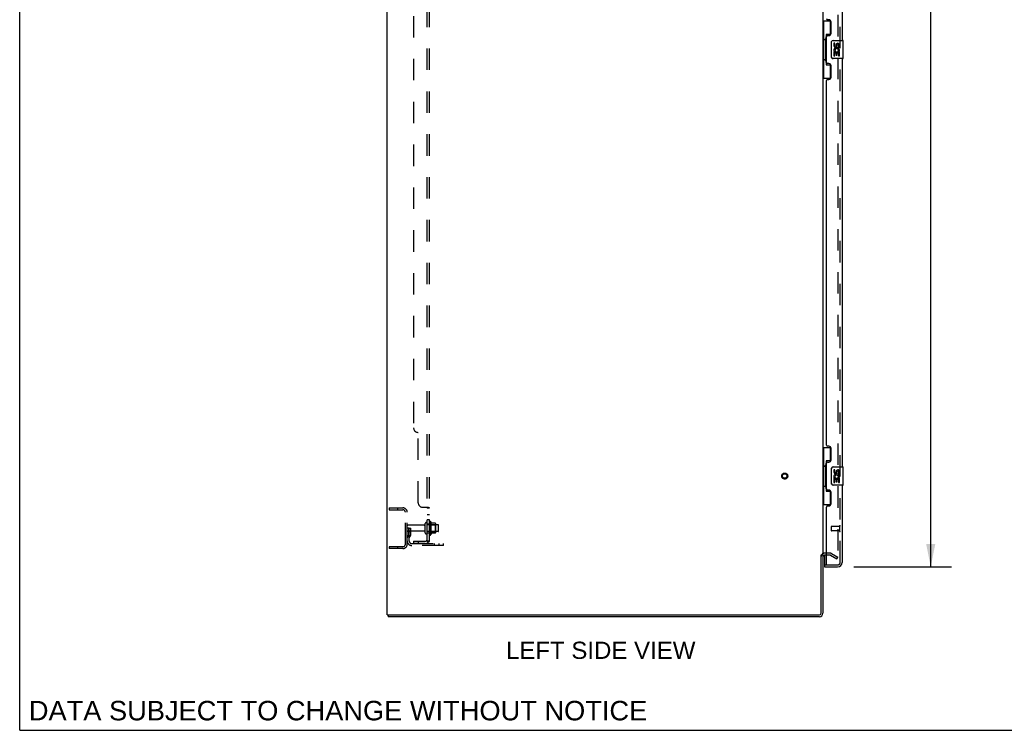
# Model space of a CAD drawing. Header units: inches. Extents: x 0 to 215, y 0 to 139.
# Tile 1 of 112: x 0 to 54, y 0 to 39. Entities that reach past the tile are written whole.
import ezdxf

# ---------------------------------------------------------------- set-up
doc = ezdxf.new("R2010")
doc.units = ezdxf.units.IN
doc.header["$LTSCALE"] = 11.804375
doc.header["$MEASUREMENT"] = 0
doc.linetypes.add('HIDDEN', pattern=[0.2, 0.1, -0.1])
doc.layers.get('0').update_dxf_attribs({"linetype": 'CONTINUOUS'})
for name, color, linetype in [('DEFAULT_2', 8, 'HIDDEN'), ('DIMENSIONS', 7, 'CONTINUOUS'), ('DOOR_ASSEMBLY', 7, 'CONTINUOUS'), ('SUBPANEL', 7, 'CONTINUOUS')]:
    doc.layers.add(name, color=color, linetype=linetype)
doc.styles.get("Standard").update_dxf_attribs({"font": 'arial.ttf'})
doc.dimstyles.new('DIMSTYLE_1', dxfattribs={"dimtxt": 0.946875, "dimasz": 1.2625, "dimexe": 0.09, "dimexo": 0.07, "dimgap": 0.0375, "dimtad": 0, "dimtih": 1, "dimtoh": 1, "dimzin": 4, "dimdsep": 46, "dimtxsty": 'Standard', "dimblk": '_FILLED', "dimblk1": '_FILLED', "dimblk2": '_FILLED', "dimcen": 0.09, "dimadec": 3, "dimazin": 1, "dimtfac": 1, "dimtdec": 3, "dimtofl": 0, "dimtmove": 0, "dimatfit": 3, "dimldrblk": '_FILLED', "dimfxl": 0, "dimtolj": 1, "dimtzin": 4, "dimarcsym": 0})

# ---------------------------------------------------------------- blocks, each defined once
blk = doc.blocks.new('_FILLED')
at = {"color": 0, "linetype": 'ByBlock'}
blk.add_solid([(0, 0), (-1, 0.2), (-1, -0.2)], dxfattribs=at)
blk = doc.blocks.new('*D9')
at = {"layer": 'DIMENSIONS', "color": 2, "linetype": 'Continuous'}
for p, q in [((45.94, 89.509), (51.32, 89.509)), ((50.184, 89.509), (50.184, 50.575)), ((50.184, 9.009), (50.184, 47.26)), ((45.94, 9.009), (51.32, 9.009))]:
    blk.add_line(p, q, dxfattribs=at)
at = {"layer": 'DIMENSIONS', "color": 2, "linetype": 'Continuous', "xscale": 1.2625, "yscale": 1.2625, "zscale": 1.2625}
for p, rotation in [((50.184, 89.509), 90), ((50.184, 9.009), 270)]:
    blk.add_blockref('_FILLED', p, dxfattribs=dict(at, rotation=rotation))
at = {"layer": 'DIMENSIONS', "color": 2, "linetype": 'Continuous', "insert": (50.184, 50.101), "char_height": 0.9469, "width": 3.9635, "attachment_point": 2, "line_spacing_factor": 0.9}
blk.add_mtext('80.50\\PDOOR', dxfattribs=at)

msp = doc.modelspace()

# ---------------------------------------------------------------- linework, layer by layer
at = {"color": 7, "linetype": 'Continuous'}
for p, q in [((0, 0), (0, 138.875)), ((44.141, 9.675), (44.245, 9.675)), ((20.297, 6.363), (20.297, 6.259)), ((0, 0), (214.625, 0))]:
    msp.add_line(p, q, dxfattribs=at)
at = {"color": 3, "linetype": 'Continuous'}
for p, q in [((20.245, 6.363), (20.245, 92.155)), ((44.245, 88.811), (44.245, 9.707)), ((44.141, 6.453), (44.141, 9.676)), ((44.245, 9.675), (44.245, 6.448)), ((44.449, 9.655), (44.33, 9.655)), ((20.245, 6.363), (44.051, 6.363)), ((44.056, 6.259), (20.297, 6.259))]:
    msp.add_line(p, q, dxfattribs=at)
for centre, radius, start, end in [((44.33, 9.57), 0.085, 90, 180), ((44.051, 6.453), 0.09, 270, 360), ((44.056, 6.448), 0.189, 270, 360)]:
    msp.add_arc(centre, radius, start, end, dxfattribs=at)
at = {"color": 7, "linetype": 'Continuous'}
msp.add_arc((44.056, 6.448), 0.085, 270, 360, dxfattribs=at)
at = {"layer": 'DEFAULT_2', "color": 8, "linetype": 'HIDDEN'}
for p, q in [((45.057, 88.993), (45.057, 9.524)), ((20.349, 12.259), (21.102, 12.259)), ((20.349, 12.259), (20.349, 12.155)), ((20.349, 12.155), (21.102, 12.155)), ((20.819, 12.259), (20.819, 12.155)), ((21.245, 10.255), (21.245, 12.012)), ((21.349, 10.255), (21.349, 12.012)), ((22.339, 10.876), (22.339, 11.391)), ((22.449, 10.876), (22.449, 11.391)), ((22.574, 11.468), (22.574, 10.799)), ((22.644, 11.489), (22.644, 10.778)), ((22.899, 11.411), (22.672, 11.411)), ((21.453, 11.134), (21.349, 11.134)), ((22.276, 11.299), (21.379, 11.299)), ((22.276, 10.969), (21.379, 10.969)), ((21.439, 10.793), (21.439, 11.134)), ((21.439, 10.959), (21.543, 10.959)), ((21.453, 11.134), (21.543, 11.134)), ((21.453, 10.432), (21.453, 11.134)), ((21.543, 10.793), (21.543, 11.134)), ((23.044, 11.321), (22.449, 11.321)), ((23.044, 10.946), (22.449, 10.946)), ((22.594, 11.317), (22.574, 11.337)), ((22.594, 10.95), (22.574, 10.93)), ((22.594, 11.317), (22.89, 11.317)), ((22.594, 11.317), (22.594, 10.95)), ((22.594, 10.95), (22.89, 10.95)), ((22.899, 10.856), (22.672, 10.856)), ((22.89, 11.317), (22.91, 11.337)), ((22.89, 11.317), (22.89, 10.95)), ((22.89, 10.95), (22.91, 10.93)), ((22.91, 11.389), (22.91, 10.878)), ((23.074, 10.976), (23.074, 11.291)), ((21.437, 10.787), (21.388, 10.719)), ((21.521, 10.726), (21.472, 10.659)), ((21.102, 10.113), (20.349, 10.113)), ((20.349, 10.113), (20.349, 10.009)), ((21.102, 10.009), (20.349, 10.009)), ((20.819, 10.113), (20.819, 10.009)), ((21.595, 10.29), (23.349, 10.29)), ((23.349, 10.186), (21.595, 10.186)), ((22.846, 10.186), (22.846, 10.29)), ((23.102, 10.186), (23.102, 10.29)), ((23.349, 10.186), (23.349, 10.29)), ((44.649, 9.759), (44.33, 9.759)), ((44.649, 9.655), (44.449, 9.655)), ((44.666, 9.65), (45.005, 9.454)), ((44.718, 9.74), (45.057, 9.544)), ((45.005, 9.454), (45.057, 9.544))]:
    msp.add_line(p, q, dxfattribs=at)
for points in [[(45.04, 9.504), (45.04, 9.504), (45.038, 9.504), (45.036, 9.505), (45.034, 9.505), (45.032, 9.506)], [(45.057, 9.524), (45.057, 9.522), (45.057, 9.52), (45.056, 9.517), (45.056, 9.515), (45.055, 9.513), (45.054, 9.512), (45.052, 9.51), (45.051, 9.508), (45.049, 9.507), (45.047, 9.506), (45.046, 9.505), (45.044, 9.505), (45.042, 9.504), (45.04, 9.504)]]:
    msp.add_lwpolyline(points, dxfattribs=at)
for radius in [0.164, 0.124]:
    msp.add_circle((42.141, 14.009), radius, dxfattribs=at)
for centre, radius, start, end in [((21.102, 12.012), 0.246, 0, 90), ((21.102, 12.012), 0.142, 0, 90), ((22.394, 11.391), 0.055, 360, 180), ((22.612, 11.468), 0.0384, 34.4497, 180), ((22.044, 11.134), 0.698, 23.9679, 30.6631), ((22.69, 11.421), 0.01, 203.9679, 270), ((22.899, 11.401), 0.01, 5.1938, 90), ((22.769, 11.389), 0.141, 0, 5.2081), ((21.379, 11.269), 0.03, 90, 180), ((21.379, 10.999), 0.03, 180, 270), ((22.276, 11.361), 0.0625, 270, 360), ((22.276, 10.906), 0.0625, 0, 90), ((22.394, 10.876), 0.055, 180, 0), ((22.044, 11.134), 0.698, 329.3369, 336.0321), ((22.69, 10.846), 0.01, 90, 156.0321), ((22.899, 10.866), 0.01, 270, 354.8062), ((22.769, 10.878), 0.141, 354.7919, 360), ((23.044, 11.291), 0.03, 360, 90), ((23.044, 10.976), 0.03, 270, 0), ((21.557, 10.598), 0.208, 144.2461, 180), ((21.595, 10.432), 0.246, 180, 270), ((21.429, 10.793), 0.01, 324.2461, 360), ((21.557, 10.598), 0.104, 144.2461, 180), ((21.595, 10.432), 0.142, 180, 270), ((21.429, 10.793), 0.114, 324.2461, 360), ((22.612, 10.799), 0.0384, 180, 325.5503), ((21.102, 10.255), 0.246, 270, 360), ((21.102, 10.255), 0.142, 270, 360), ((44.33, 9.57), 0.189, 90, 180), ((44.649, 9.622), 0.137, 60, 90), ((44.649, 9.622), 0.033, 60, 90)]:
    msp.add_arc(centre, radius, start, end, dxfattribs=at)
at = {"layer": 'DOOR_ASSEMBLY', "color": 8, "linetype": 'HIDDEN'}
for p, q in [((45.199, 9.255), (45.199, 89.262)), ((44.699, 11.227), (44.699, 10.999)), ((45.156, 11.237), (44.709, 11.237)), ((45.156, 10.989), (44.709, 10.989)), ((45.156, 11.255), (45.156, 10.971)), ((44.469, 9.113), (45.056, 9.113))]:
    msp.add_line(p, q, dxfattribs=at)
at = {"layer": 'DOOR_ASSEMBLY', "color": 3, "linetype": 'Continuous'}
for p, q in [((45.303, 60.509), (45.303, 38.009)), ((44.569, 39.156), (44.509, 39.156)), ((44.699, 38.406), (44.699, 39.026)), ((44.449, 36.801), (44.449, 38.216)), ((44.509, 38.276), (44.569, 38.276)), ((45.303, 37.009), (45.303, 14.509)), ((44.569, 36.741), (44.509, 36.741)), ((44.699, 35.991), (44.699, 36.611)), ((44.449, 15.716), (44.449, 35.801)), ((44.509, 35.861), (44.569, 35.861)), ((44.569, 15.656), (44.509, 15.656)), ((44.699, 14.906), (44.699, 15.526)), ((44.449, 13.301), (44.449, 14.716)), ((44.509, 14.776), (44.569, 14.776)), ((44.569, 13.241), (44.509, 13.241)), ((44.699, 12.491), (44.699, 13.111)), ((45.303, 13.509), (45.303, 9.255)), ((44.449, 9.133), (44.449, 12.301)), ((44.509, 12.361), (44.569, 12.361)), ((44.324, 9.009), (45.056, 9.009))]:
    msp.add_line(p, q, dxfattribs=at)
at = {"layer": 'DOOR_ASSEMBLY', "color": 7, "linetype": 'Continuous'}
for p, q in [((44.245, 39.084), (44.685, 39.084)), ((44.284, 39.084), (44.284, 38.059)), ((44.649, 39.084), (44.649, 38.304)), ((44.262, 38.059), (44.385, 38.059)), ((44.262, 38.059), (44.262, 36.959)), ((44.385, 38.089), (44.385, 38.109)), ((44.385, 36.959), (44.385, 38.059)), ((44.649, 38.349), (44.422, 38.349)), ((44.422, 38.349), (44.422, 36.669)), ((44.808, 38.009), (45.348, 38.009)), ((45.363, 37.024), (45.363, 37.994)), ((44.708, 37.109), (44.708, 37.909)), ((44.908, 37.854), (44.845, 37.854)), ((44.845, 37.854), (44.845, 37.718)), ((44.908, 37.718), (44.908, 37.854)), ((44.973, 37.781), (44.974, 37.712)), ((45.034, 37.718), (45.034, 37.76)), ((45.089, 37.429), (45.147, 37.404)), ((45.097, 37.76), (45.097, 37.624)), ((45.097, 37.624), (45.16, 37.624)), ((45.16, 37.624), (45.16, 37.76)), ((44.262, 36.959), (44.385, 36.959)), ((44.284, 36.959), (44.284, 35.934)), ((44.385, 36.908), (44.385, 36.928)), ((45.348, 37.009), (44.808, 37.009)), ((44.864, 37.393), (44.845, 37.393)), ((44.845, 37.393), (44.845, 37.163)), ((44.845, 37.163), (44.908, 37.163)), ((44.898, 37.393), (44.926, 37.412)), ((44.898, 37.393), (45.16, 37.393)), ((44.908, 37.33), (44.973, 37.33)), ((44.908, 37.163), (44.908, 37.33)), ((44.973, 37.33), (44.973, 37.194)), ((44.973, 37.194), (45.034, 37.194)), ((45.034, 37.33), (45.097, 37.33)), ((45.034, 37.194), (45.034, 37.33)), ((45.097, 37.33), (45.097, 37.163)), ((45.097, 37.163), (45.16, 37.163)), ((45.16, 37.163), (45.16, 37.393)), ((44.422, 36.669), (44.649, 36.669)), ((44.649, 36.713), (44.649, 35.934)), ((44.245, 35.934), (44.685, 35.934)), ((44.245, 15.584), (44.685, 15.584)), ((44.284, 15.584), (44.284, 14.559)), ((44.649, 15.584), (44.649, 14.804)), ((44.649, 14.849), (44.422, 14.849)), ((44.422, 14.849), (44.422, 13.169)), ((44.262, 14.559), (44.385, 14.559)), ((44.262, 14.559), (44.262, 13.459)), ((44.385, 14.589), (44.385, 14.609)), ((44.385, 13.459), (44.385, 14.559)), ((44.708, 13.609), (44.708, 14.409)), ((44.808, 14.509), (45.348, 14.509)), ((44.908, 14.354), (44.845, 14.354)), ((44.845, 14.354), (44.845, 14.218)), ((44.908, 14.218), (44.908, 14.354)), ((44.973, 14.281), (44.974, 14.212)), ((45.034, 14.218), (45.034, 14.26)), ((45.097, 14.26), (45.097, 14.124)), ((45.097, 14.124), (45.16, 14.124)), ((45.16, 14.124), (45.16, 14.26)), ((45.363, 13.524), (45.363, 14.494)), ((44.864, 13.893), (44.845, 13.893)), ((44.845, 13.893), (44.845, 13.663)), ((44.845, 13.663), (44.908, 13.663)), ((44.898, 13.893), (44.926, 13.912)), ((44.898, 13.893), (45.16, 13.893)), ((44.908, 13.83), (44.973, 13.83)), ((44.908, 13.663), (44.908, 13.83)), ((44.973, 13.83), (44.973, 13.694)), ((44.973, 13.694), (45.034, 13.694)), ((45.034, 13.83), (45.097, 13.83)), ((45.034, 13.694), (45.034, 13.83)), ((45.089, 13.929), (45.147, 13.904)), ((45.097, 13.83), (45.097, 13.663)), ((45.097, 13.663), (45.16, 13.663)), ((45.16, 13.663), (45.16, 13.893)), ((44.262, 13.459), (44.385, 13.459)), ((44.284, 13.459), (44.284, 12.434)), ((44.385, 13.408), (44.385, 13.428)), ((44.422, 13.169), (44.649, 13.169)), ((44.649, 13.213), (44.649, 12.434)), ((45.348, 13.509), (44.808, 13.509)), ((44.245, 12.434), (44.685, 12.434)), ((44.324, 9.655), (44.324, 9.133)), ((44.324, 9.113), (44.463, 9.113)), ((44.324, 9.113), (44.324, 9.009))]:
    msp.add_line(p, q, dxfattribs=at)
for points in [[(44.422, 38.325), (44.422, 38.321), (44.423, 38.318), (44.423, 38.314), (44.425, 38.309), (44.426, 38.305), (44.428, 38.3), (44.431, 38.294), (44.434, 38.288), (44.437, 38.282), (44.441, 38.275), (44.445, 38.267), (44.45, 38.259), (44.456, 38.251), (44.458, 38.248)], [(44.708, 37.909), (44.708, 37.915), (44.709, 37.921), (44.71, 37.927), (44.711, 37.933), (44.713, 37.939), (44.715, 37.945)], [(44.715, 37.072), (44.713, 37.078), (44.711, 37.084), (44.71, 37.09), (44.709, 37.096), (44.708, 37.102), (44.708, 37.109)], [(44.458, 36.77), (44.456, 36.766), (44.45, 36.758), (44.445, 36.75), (44.441, 36.742), (44.437, 36.736), (44.434, 36.729), (44.431, 36.723), (44.428, 36.718), (44.426, 36.712), (44.425, 36.708), (44.423, 36.703), (44.423, 36.699), (44.422, 36.696), (44.422, 36.692)], [(44.422, 14.825), (44.422, 14.821), (44.423, 14.818), (44.423, 14.814), (44.425, 14.809), (44.426, 14.805), (44.428, 14.8), (44.431, 14.794), (44.434, 14.788), (44.437, 14.782), (44.441, 14.775), (44.445, 14.767), (44.45, 14.759), (44.456, 14.751), (44.458, 14.748)], [(44.708, 14.409), (44.708, 14.415), (44.709, 14.421), (44.71, 14.427), (44.711, 14.433), (44.713, 14.439), (44.715, 14.445)], [(44.715, 13.572), (44.713, 13.578), (44.711, 13.584), (44.71, 13.59), (44.709, 13.596), (44.708, 13.602), (44.708, 13.609)], [(44.458, 13.27), (44.456, 13.266), (44.45, 13.258), (44.445, 13.25), (44.441, 13.242), (44.437, 13.236), (44.434, 13.229), (44.431, 13.223), (44.428, 13.218), (44.426, 13.212), (44.425, 13.208), (44.423, 13.203), (44.423, 13.199), (44.422, 13.196), (44.422, 13.192)]]:
    msp.add_lwpolyline(points, dxfattribs=at)
at = {"layer": 'DOOR_ASSEMBLY', "color": 3, "linetype": 'Continuous'}
for centre, radius, start, end in [((44.509, 39.216), 0.06, 180, 270), ((44.569, 39.026), 0.13, 0, 90), ((44.509, 38.216), 0.06, 90, 180), ((44.569, 38.406), 0.13, 270, 360), ((44.509, 36.801), 0.06, 180, 270), ((44.569, 36.611), 0.13, 0, 90), ((44.509, 35.801), 0.06, 90, 180), ((44.569, 35.991), 0.13, 270, 360), ((44.509, 15.716), 0.06, 180, 270), ((44.569, 15.526), 0.13, 0, 90), ((44.509, 14.716), 0.06, 90, 180), ((44.569, 14.906), 0.13, 270, 360), ((44.509, 13.301), 0.06, 180, 270), ((44.569, 13.111), 0.13, 0, 90), ((44.569, 12.491), 0.13, 270, 360), ((44.509, 12.301), 0.06, 90, 180), ((45.056, 9.255), 0.246, 270, 360), ((44.469, 9.133), 0.02, 180, 270)]:
    msp.add_arc(centre, radius, start, end, dxfattribs=at)
at = {"layer": 'DOOR_ASSEMBLY', "color": 7, "linetype": 'Continuous'}
for centre, radius, start, end in [((44.808, 37.909), 0.1, 90, 158.7946), ((45.348, 37.994), 0.015, 0, 90), ((44.94, 37.718), 0.0943, 180, 360), ((44.999, 37.466), 0.154, 161.4199, 206.1963), ((45.003, 37.467), 0.157, 336.5966, 161.8791), ((44.94, 37.718), 0.0314, 180, 261.2295), ((45.003, 37.467), 0.0943, 336.5966, 215.1122), ((44.939, 37.723), 0.0362, 263.4285, 341.7628), ((45.066, 37.76), 0.0943, 68.6999, 167.4338), ((45.066, 37.76), 0.0314, 0, 180.0485), ((45.066, 37.76), 0.0943, 0, 68.6704), ((44.808, 37.109), 0.1, 201.205, 270), ((45.003, 37.467), 0.157, 205.737, 207.8532), ((45.348, 37.024), 0.015, 270, 360), ((44.808, 14.409), 0.1, 90, 158.7946), ((44.94, 14.218), 0.0943, 180, 360), ((45.003, 13.967), 0.157, 336.5966, 161.8791), ((44.94, 14.218), 0.0314, 180, 261.2295), ((44.939, 14.223), 0.0362, 263.4285, 341.7628), ((45.066, 14.26), 0.0943, 68.6999, 167.4338), ((45.066, 14.26), 0.0314, 0, 180.0485), ((45.066, 14.26), 0.0943, 0, 68.6704), ((45.348, 14.494), 0.015, 0, 90), ((44.808, 13.609), 0.1, 201.205, 270), ((44.999, 13.966), 0.154, 161.4199, 206.1963), ((45.003, 13.967), 0.157, 205.737, 207.8532), ((45.003, 13.967), 0.0943, 336.5966, 215.1122), ((45.348, 13.524), 0.015, 270, 360), ((44.344, 9.133), 0.02, 180, 257.1429), ((45.139, 9.399), 0.26, 267.4063, 270)]:
    msp.add_arc(centre, radius, start, end, dxfattribs=at)
at = {"layer": 'DOOR_ASSEMBLY', "color": 8, "linetype": 'HIDDEN'}
for centre, radius, start, end in [((44.709, 11.227), 0.01, 90, 180), ((44.709, 10.999), 0.01, 180, 270), ((45.177, 11.255), 0.0215, 0, 180), ((45.177, 10.971), 0.0215, 180, 360), ((45.056, 9.255), 0.142, 270, 360)]:
    msp.add_arc(centre, radius, start, end, dxfattribs=at)
at = {"layer": 'DOOR_ASSEMBLY', "color": 7, "linetype": 'Continuous'}
for centre, start_param, end_param in [((44.489, 38.099), 0.699287, 1.51401), ((44.489, 38.099), -4.655602, -3.84088), ((44.489, 36.918), 0.699287, 1.51401), ((44.489, 36.918), -4.655602, -3.84088), ((44.489, 14.599), 0.699287, 1.51401), ((44.489, 14.599), -4.655602, -3.84088), ((44.489, 13.418), 0.699287, 1.51401), ((44.489, 13.418), -4.655602, -3.84088)]:
    msp.add_ellipse(centre, major_axis=(0, 0.18), ratio=0.579493, start_param=start_param, end_param=end_param, dxfattribs=at)
at = {"layer": 'SUBPANEL', "color": 8, "linetype": 'HIDDEN'}
for p, q in [((22.449, 10.415), (22.449, 88.102)), ((22.574, 10.415), (22.574, 88.102)), ((21.699, 81.852), (21.699, 16.665)), ((21.949, 12.54), (21.949, 16.415)), ((22.199, 12.29), (22.52, 12.29)), ((22.449, 12.254), (22.574, 12.254)), ((22.574, 12.256), (22.574, 12.254)), ((22.449, 11.893), (22.574, 11.893)), ((22.449, 11.612), (22.574, 11.612)), ((22.449, 11.384), (22.574, 11.384)), ((22.449, 10.884), (22.574, 10.884)), ((21.699, 10.415), (22.337, 10.415)), ((21.699, 10.415), (21.699, 10.29)), ((21.949, 10.415), (21.949, 10.29)), ((22.52, 10.376), (22.423, 10.456)), ((22.445, 10.438), (22.445, 10.438)), ((22.448, 10.435), (22.449, 10.435)), ((22.449, 10.415), (22.574, 10.415)), ((22.337, 10.29), (21.699, 10.29))]:
    msp.add_line(p, q, dxfattribs=at)
for points in [[(22.423, 12.29), (22.423, 12.288), (22.423, 12.286), (22.423, 12.285), (22.423, 12.283), (22.424, 12.282), (22.424, 12.28), (22.425, 12.278), (22.426, 12.277), (22.428, 12.275), (22.429, 12.274), (22.431, 12.273), (22.433, 12.271), (22.434, 12.27), (22.438, 12.267)], [(22.423, 12.29), (22.423, 12.288), (22.423, 12.286), (22.423, 12.285)], [(22.423, 12.283), (22.424, 12.282), (22.424, 12.28), (22.425, 12.278), (22.426, 12.277), (22.428, 12.275), (22.429, 12.274), (22.431, 12.273), (22.433, 12.271)], [(22.438, 12.267), (22.44, 12.266), (22.442, 12.265), (22.444, 12.263), (22.445, 12.262), (22.447, 12.26), (22.448, 12.259), (22.448, 12.257), (22.449, 12.256), (22.449, 12.254)], [(22.442, 12.265), (22.444, 12.263), (22.445, 12.262), (22.447, 12.26), (22.448, 12.259)], [(22.448, 12.257), (22.449, 12.256), (22.449, 12.254)], [(22.52, 12.29), (22.522, 12.288), (22.524, 12.287), (22.527, 12.285), (22.53, 12.283), (22.533, 12.282), (22.537, 12.28), (22.541, 12.279)], [(22.52, 12.29), (22.522, 12.288), (22.524, 12.287), (22.527, 12.285), (22.53, 12.283)], [(22.541, 12.279), (22.548, 12.276), (22.551, 12.274), (22.555, 12.273)], [(22.555, 12.273), (22.558, 12.271), (22.561, 12.27), (22.563, 12.268), (22.566, 12.266), (22.569, 12.264), (22.57, 12.263), (22.572, 12.261), (22.573, 12.259), (22.573, 12.257), (22.574, 12.256), (22.574, 12.254)], [(22.561, 12.27), (22.563, 12.268), (22.566, 12.266), (22.569, 12.264), (22.57, 12.263), (22.572, 12.261)], [(22.423, 10.456), (22.423, 10.455), (22.423, 10.454), (22.423, 10.453), (22.423, 10.452), (22.424, 10.451), (22.424, 10.45), (22.425, 10.449), (22.426, 10.447), (22.428, 10.446), (22.429, 10.444), (22.431, 10.442), (22.434, 10.438)], [(22.434, 10.438), (22.436, 10.436), (22.438, 10.434), (22.44, 10.432), (22.442, 10.43), (22.444, 10.427), (22.445, 10.425), (22.447, 10.423), (22.448, 10.42), (22.448, 10.418), (22.449, 10.417), (22.449, 10.415)], [(22.509, 10.415), (22.509, 10.415), (22.509, 10.415), (22.508, 10.415), (22.508, 10.415), (22.508, 10.415), (22.507, 10.415), (22.507, 10.415), (22.506, 10.415), (22.505, 10.415), (22.505, 10.415), (22.504, 10.415), (22.503, 10.416), (22.503, 10.416), (22.502, 10.416), (22.501, 10.416), (22.501, 10.416), (22.5, 10.416), (22.499, 10.416), (22.498, 10.417), (22.498, 10.417), (22.497, 10.417), (22.496, 10.417), (22.495, 10.417), (22.495, 10.417), (22.494, 10.418), (22.493, 10.418), (22.492, 10.418), (22.491, 10.418), (22.491, 10.418), (22.49, 10.419), (22.489, 10.419), (22.488, 10.419), (22.487, 10.419), (22.486, 10.42), (22.485, 10.42), (22.484, 10.42), (22.484, 10.421), (22.483, 10.421), (22.482, 10.421), (22.481, 10.421), (22.48, 10.422), (22.479, 10.422), (22.478, 10.422), (22.477, 10.423), (22.476, 10.423), (22.475, 10.423), (22.474, 10.424), (22.473, 10.424), (22.472, 10.425), (22.471, 10.425), (22.47, 10.425), (22.469, 10.426), (22.468, 10.426), (22.467, 10.427), (22.466, 10.427), (22.465, 10.428), (22.464, 10.428), (22.463, 10.428), (22.462, 10.429), (22.461, 10.429), (22.46, 10.43), (22.459, 10.43), (22.459, 10.43), (22.458, 10.431), (22.457, 10.431), (22.456, 10.432), (22.455, 10.432), (22.455, 10.432), (22.454, 10.433), (22.453, 10.433), (22.452, 10.433), (22.452, 10.434), (22.451, 10.434), (22.45, 10.435), (22.45, 10.435), (22.449, 10.435), (22.448, 10.436), (22.448, 10.436), (22.447, 10.436), (22.447, 10.437), (22.446, 10.437), (22.446, 10.437), (22.445, 10.438), (22.445, 10.438), (22.445, 10.438)], [(22.445, 10.438), (22.445, 10.438), (22.445, 10.438), (22.445, 10.437), (22.446, 10.437), (22.446, 10.437), (22.446, 10.437), (22.447, 10.436), (22.447, 10.436), (22.448, 10.436), (22.448, 10.435)], [(22.506, 10.415), (22.506, 10.415), (22.507, 10.415), (22.507, 10.415), (22.508, 10.415), (22.508, 10.415), (22.508, 10.415), (22.509, 10.415)], [(22.52, 10.376), (22.522, 10.378), (22.524, 10.381), (22.527, 10.383), (22.53, 10.385), (22.533, 10.386), (22.537, 10.388), (22.541, 10.39), (22.544, 10.392), (22.551, 10.395)], [(22.551, 10.395), (22.555, 10.396), (22.558, 10.398), (22.561, 10.399), (22.563, 10.401), (22.566, 10.403), (22.569, 10.404), (22.57, 10.406), (22.572, 10.408), (22.573, 10.41), (22.573, 10.412), (22.574, 10.413), (22.574, 10.415)]]:
    msp.add_lwpolyline(points, dxfattribs=at)
for centre, radius, start, end in [((21.949, 16.665), 0.25, 180, 270), ((22.199, 12.54), 0.25, 180, 270), ((22.337, 10.527), 0.237, 270, 360), ((22.337, 10.527), 0.112, 270, 360)]:
    msp.add_arc(centre, radius, start, end, dxfattribs=at)

# ---------------------------------------------------------------- texts
at = {"layer": 'DIMENSIONS', "color": 2, "linetype": 'Continuous', "attachment_point": 2, "line_spacing_factor": 0.9}
for s, insert, char_height, width in [('LEFT SIDE VIEW', (32.004, 4.883), 0.94688, 10.41211), ('DATA SUBJECT TO CHANGE WITHOUT NOTICE', (17.536, 1.621), 1.07313, 33.99692)]:
    msp.add_mtext(s, dxfattribs=dict(at, insert=insert, char_height=char_height, width=width))

# ---------------------------------------------------------------- dimensions: what is measured, and where the dimension line sits
at = {"layer": 'DIMENSIONS', "color": 2, "linetype": 'Continuous'}
dim = msp.add_linear_dim(base=(50.184, 9.009), p1=(45.87, 89.509), p2=(45.87, 9.009), angle=270, text='<>\\PDOOR', dimstyle='DIMSTYLE_1', dxfattribs=at)
dim.commit()
dim.dimension.update_dxf_attribs({"geometry": '*D9', "text_midpoint": (50.184, 48.917), "dimtype": 160})

doc.saveas('drawing.dxf')
